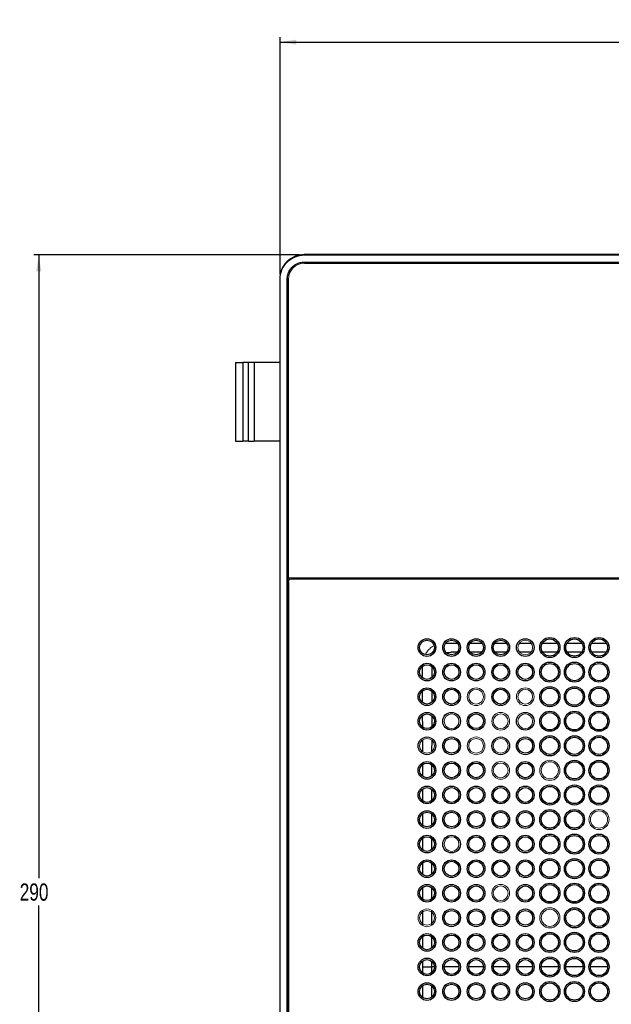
# Model space of a CAD drawing. Header units: millimetres. Extents: x -112 to 605, y -115 to 735.
# Tile 8 of 13: x -112 to 9, y 535 to 735. Entities that reach past the tile are written whole.
import ezdxf

# ---------------------------------------------------------------- set-up
doc = ezdxf.new("R2010")
doc.units = ezdxf.units.MM
doc.layers.add('DRAWINGS', color=7, linetype='Continuous')
doc.styles.add('SLDTEXTSTYLE0', font='TXT', dxfattribs={"width": 0.75})
doc.dimstyles.new('SLDDIMSTYLE0', dxfattribs={"dimtxt": 3.5, "dimasz": 3.302, "dimexe": 0, "dimexo": 0.0625, "dimgap": 0.875, "dimtad": 0, "dimtih": 1, "dimtoh": 1, "dimdec": 0, "dimrnd": 1e-09, "dimzin": 12, "dimdsep": 46, "dimtxsty": 'SLDTEXTSTYLE0', "dimsah": 1, "dimcen": 0.09, "dimadec": 0, "dimazin": 3, "dimtfac": 1, "dimtdec": 0, "dimtofl": 0, "dimtmove": 0, "dimatfit": 3, "dimfxl": 0, "dimfrac": 2, "dimtolj": 1, "dimtzin": 12, "dimarcsym": 0})

# ---------------------------------------------------------------- blocks, each defined once
blk = doc.blocks.new('_D_2')
at = {"layer": 'DRAWINGS'}
for p, q in [((-58.83, 683.2), (-58.83, 731.42)), ((130.92, 683.2), (130.92, 731.42)), ((-58.83, 730.42), (130.92, 730.42))]:
    blk.add_line(p, q, dxfattribs=at)
for points in [[(-58.83, 730.42), (-55.53, 729.91), (-55.53, 730.93)], [(130.92, 730.42), (127.62, 730.93), (127.62, 729.91)]]:
    blk.add_solid(points, dxfattribs=at)
at = {"layer": 'DRAWINGS', "insert": (25.9, 734.93), "char_height": 3.5, "attachment_point": 1, "style": 'SLDTEXTSTYLE0'}
blk.add_mtext('190', dxfattribs=at)
blk = doc.blocks.new('_D_3')
at = {"layer": 'DRAWINGS'}
for p, q in [((-54.92, 687.11), (-108.94, 687.11)), ((-107.94, 687.11), (-107.94, 560.27)), ((-107.94, 397.35), (-107.94, 554.71)), ((-54.92, 397.35), (-108.94, 397.35))]:
    blk.add_line(p, q, dxfattribs=at)
for points in [[(-107.94, 687.11), (-108.45, 683.81), (-107.43, 683.81)], [(-107.94, 397.35), (-107.43, 400.65), (-108.45, 400.65)]]:
    blk.add_solid(points, dxfattribs=at)
at = {"layer": 'DRAWINGS', "insert": (-111.82, 559.22), "char_height": 3.5, "attachment_point": 1, "style": 'SLDTEXTSTYLE0'}
blk.add_mtext('290', dxfattribs=at)

msp = doc.modelspace()

# ---------------------------------------------------------------- linework, layer by layer
at = {"color": 144, "linetype": 'Continuous', "lineweight": 18}
for p, q in [((-53.92, 685.68), (-55.22, 685.43)), ((126.04, 685.63), (-53.96, 685.63)), ((-53.92, 685.48), (-53.92, 685.63)), ((126.01, 685.48), (-53.92, 685.48)), ((-57.36, 682.23), (-57.36, 620.46)), ((-57.21, 682.2), (-57.36, 682.2)), ((-57.21, 682.2), (-57.21, 402.26)), ((-56.96, 621.34), (-56.96, 621.03)), ((-46.01, 621.34), (-46.01, 621.13)), ((-35.13, 621.13), (-35.13, 621.34)), ((-19.39, 621.34), (-19.39, 621.13)), ((-15.12, 621.13), (-15.12, 621.34)), ((-3.39, 621.13), (-3.39, 621.34)), ((-1.13, 621.34), (-1.13, 621.13)), ((-57.36, 464), (-57.36, 620.46)), ((-57.36, 620.46), (-57.36, 620.46))]:
    msp.add_line(p, q, dxfattribs=at)
at = {"color": 7, "linetype": 'Continuous', "lineweight": 25}
for p, q in [((-53.96, 685.65), (126.04, 685.65)), ((-53.96, 685.63), (-53.96, 685.65)), ((-53.92, 687.11), (-53.92, 687.2)), ((126.01, 687.2), (-53.92, 687.2)), ((-53.92, 687.11), (126.01, 687.11)), ((-53.86, 685.44), (125.94, 685.44)), ((-58.83, 682.2), (-58.92, 682.2)), ((-58.92, 682.2), (-58.92, 402.26)), ((-58.83, 402.26), (-58.83, 682.2)), ((-57.38, 402.23), (-57.38, 682.23)), ((-57.38, 682.23), (-57.36, 682.23)), ((-57.16, 621.34), (-57.16, 682.14)), ((-67.94, 665.23), (-67.94, 649.23)), ((-67.94, 665.23), (-66.4, 665.23)), ((-66.4, 665.23), (-66.4, 649.23)), ((-65.29, 665.23), (-66.4, 665.23)), ((-65.29, 649.23), (-65.29, 665.23)), ((-64.14, 665.23), (-65.29, 665.23)), ((-64.14, 665.23), (-64.14, 649.23)), ((-58.92, 665.23), (-64.14, 665.23)), ((-57.21, 665.23), (-57.36, 665.23)), ((-67.94, 649.23), (-66.4, 649.23)), ((-65.29, 649.23), (-66.4, 649.23)), ((-65.29, 649.23), (-64.14, 649.23)), ((-58.92, 649.23), (-64.14, 649.23)), ((-57.21, 649.23), (-57.36, 649.23)), ((13.48, 621.34), (-57.16, 621.34)), ((13.49, 621.13), (-56.66, 621.13)), ((-48.12, 621.34), (-48.12, 621.13)), ((-46.74, 621.13), (-46.74, 621.34)), ((-34.88, 621.34), (-34.88, 621.13)), ((-33.03, 621.13), (-33.03, 621.34)), ((-18.18, 621.34), (-18.18, 621.13)), ((-16.33, 621.13), (-16.33, 621.34)), ((-3.18, 621.34), (-3.18, 621.13)), ((-1.33, 621.13), (-1.33, 621.34)), ((-57.16, 620.63), (-57.16, 463.83))]:
    msp.add_line(p, q, dxfattribs=at)
at = {"color": 8, "linetype": 'Continuous', "lineweight": 25}
for p, q in [((-50.88, 621.34), (-50.88, 621.13)), ((-48.88, 621.13), (-48.88, 621.34)), ((-32.81, 621.34), (-32.81, 621.13)), ((-18.39, 621.13), (-18.39, 621.34)), ((-25.14, 608.11), (-22.78, 608.11)), ((-20.14, 608.11), (-17.78, 608.11)), ((-15.14, 608.11), (-12.78, 608.11)), ((-10.14, 608.11), (-7.78, 608.11)), ((-5.43, 608.11), (-2.48, 608.11)), ((-0.43, 608.11), (2.52, 608.1)), ((4.57, 608.1), (7.52, 608.1)), ((-22.83, 606.26), (-24.06, 606.26)), ((-17.82, 606.27), (-20.07, 606.26)), ((-12.81, 606.27), (-15.07, 606.27)), ((-7.8, 606.28), (-10.08, 606.28)), ((-2.51, 606.29), (-5.39, 606.28)), ((7.49, 606.29), (4.6, 606.29)), ((-29.84, 601.04), (-29.84, 603.41)), ((-27.97, 603.35), (-27.98, 602.34)), ((-27.98, 602.34), (-27.99, 601.13)), ((-27.99, 598.36), (-27.99, 596.12)), ((-29.83, 591.04), (-29.84, 593.41)), ((-28, 593.36), (-28, 591.11)), ((-28, 588.37), (-28.01, 586.11)), ((-28.01, 583.37), (-28.01, 581.1)), ((-28.01, 578.37), (-28.02, 576.1)), ((-29.83, 571.03), (-29.83, 573.41)), ((-28.02, 573.38), (-28.02, 571.1)), ((-29.83, 566.03), (-29.83, 568.41)), ((-28.02, 568.38), (-28.02, 566.09)), ((-29.83, 561.03), (-29.83, 563.41)), ((-28.03, 563.38), (-28.03, 561.09)), ((-29.83, 556.03), (-29.83, 558.41)), ((-28.03, 558.38), (-28.03, 556.09)), ((-29.83, 550.68), (-29.83, 553.76)), ((-28.03, 553.76), (-28.03, 550.73)), ((-29.83, 546.03), (-29.83, 548.42)), ((-28.03, 548.38), (-28.03, 546.09)), ((-29.83, 542.23), (-29.83, 543.42)), ((-28.03, 543.39), (-28.03, 542.23)), ((-29.83, 541.03), (-29.83, 542.23)), ((-28.03, 542.23), (-28.03, 541.09)), ((-27.46, 542.23), (-28.03, 542.23)), ((-22.46, 542.23), (-25.46, 542.23)), ((-17.46, 542.23), (-20.46, 542.23)), ((-12.46, 542.23), (-15.46, 542.23)), ((-7.46, 542.23), (-10.46, 542.23)), ((-2.21, 542.23), (-5.71, 542.23)), ((2.79, 542.23), (-0.71, 542.23)), ((7.79, 542.23), (4.29, 542.23)), ((-29.83, 536.05), (-29.83, 538.43)), ((-28.03, 538.37), (-28.03, 536.08))]:
    msp.add_line(p, q, dxfattribs=at)
at = {"color": 144, "linetype": 'Continuous', "lineweight": 18, "flags": 128}
msp.add_lwpolyline([(-32.68, 621.13), (-32.68, 621.13), (-32.76, 621.34)], dxfattribs=at)
at = {"color": 8, "linetype": 'Continuous', "lineweight": 25, "flags": 128}
for points in [[(-25.05, 606.25), (-24.42, 606.25), (-24.16, 606.26), (-24.09, 606.26), (-24.07, 606.26), (-24.06, 606.26), (-24.06, 606.26), (-24.06, 606.26)], [(-29.84, 596.04), (-29.84, 596.66), (-29.84, 598.41)], [(-29.83, 586.04), (-29.83, 586.77), (-29.83, 588.41)], [(-29.83, 581.03), (-29.83, 583.31), (-29.83, 583.41)]]:
    msp.add_lwpolyline(points, dxfattribs=at)
at = {"color": 7, "linetype": 'Continuous', "lineweight": 25}
for centre, radius in [((-3.96, 607.23), 2.05), ((1.04, 607.23), 2.05), ((6.04, 607.23), 2.05), ((-28.96, 607.23), 1.8), ((-28.96, 607.23), 1.5), ((-23.96, 607.23), 1.8), ((-23.96, 607.23), 1.5), ((-18.96, 607.23), 1.8), ((-18.96, 607.23), 1.5), ((-13.96, 607.23), 1.8), ((-13.96, 607.23), 1.5), ((-8.96, 607.23), 1.8), ((-3.96, 607.23), 1.75), ((1.04, 607.23), 1.75), ((6.04, 607.23), 1.75), ((-28.96, 602.23), 1.8), ((-28.96, 602.23), 1.5), ((-23.96, 602.23), 1.8), ((-23.96, 602.23), 1.5), ((-18.96, 602.23), 1.8), ((-18.96, 602.23), 1.5), ((-13.96, 602.23), 1.8), ((-13.96, 602.23), 1.5), ((-8.96, 602.23), 1.8), ((-8.96, 602.23), 1.5), ((-3.96, 602.23), 2.05), ((-3.96, 602.23), 1.75), ((1.04, 602.23), 2.05), ((1.04, 602.23), 1.75), ((6.04, 602.23), 2.05), ((6.04, 602.23), 1.75), ((-3.96, 597.23), 2.05), ((1.04, 597.23), 2.05), ((6.04, 597.23), 2.05), ((-28.96, 597.23), 1.8), ((-28.96, 597.23), 1.5), ((-23.96, 597.23), 1.8), ((-23.96, 597.23), 1.5), ((-13.96, 597.23), 1.8), ((-13.96, 597.23), 1.5), ((-3.96, 597.23), 1.75), ((1.04, 597.23), 1.75), ((6.04, 597.23), 1.75), ((-28.96, 592.23), 1.8), ((-28.96, 592.23), 1.5), ((-23.96, 592.23), 1.8), ((-18.96, 592.23), 1.8), ((-18.96, 592.23), 1.5), ((-8.96, 592.23), 1.8), ((-3.96, 592.23), 2.05), ((-3.96, 592.23), 1.75), ((1.04, 592.23), 2.05), ((1.04, 592.23), 1.75), ((6.04, 592.23), 2.05), ((6.04, 592.23), 1.75), ((-3.96, 587.23), 2.05), ((1.04, 587.23), 2.05), ((6.04, 587.23), 2.05), ((-28.96, 587.23), 1.8), ((-23.96, 587.23), 1.8), ((-23.96, 587.23), 1.5), ((-13.96, 587.23), 1.8), ((-8.96, 587.23), 1.8), ((-8.96, 587.23), 1.5), ((-3.96, 587.23), 1.75), ((1.04, 587.23), 1.75), ((6.04, 587.23), 1.75), ((-28.96, 582.23), 1.8), ((-28.96, 582.23), 1.5), ((-23.96, 582.23), 1.8), ((-23.96, 582.23), 1.5), ((-18.96, 582.23), 1.8), ((-18.96, 582.23), 1.5), ((-8.96, 582.23), 1.8), ((-8.96, 582.23), 1.5), ((1.04, 582.23), 2.05), ((1.04, 582.23), 1.75), ((6.04, 582.23), 2.05), ((6.04, 582.23), 1.75), ((-3.96, 577.23), 2.05), ((1.04, 577.23), 2.05), ((6.04, 577.23), 2.05), ((-28.96, 577.23), 1.8), ((-28.96, 577.23), 1.5), ((-23.96, 577.23), 1.8), ((-23.96, 577.23), 1.5), ((-18.96, 577.23), 1.8), ((-18.96, 577.23), 1.5), ((-13.96, 577.23), 1.8), ((-13.96, 577.23), 1.5), ((-8.96, 577.23), 1.8), ((-8.96, 577.23), 1.5), ((-3.96, 577.23), 1.75), ((1.04, 577.23), 1.75), ((6.04, 577.23), 1.75), ((-28.96, 572.23), 1.8), ((-28.96, 572.23), 1.5), ((-23.96, 572.23), 1.8), ((-23.96, 572.23), 1.5), ((-18.96, 572.23), 1.8), ((-18.96, 572.23), 1.5), ((-13.96, 572.23), 1.8), ((-13.96, 572.23), 1.5), ((-8.96, 572.23), 1.8), ((-8.96, 572.23), 1.5), ((-3.96, 572.23), 2.05), ((-3.96, 572.23), 1.75), ((1.04, 572.23), 2.05), ((1.04, 572.23), 1.75), ((-28.96, 567.23), 1.8), ((-23.96, 567.23), 1.8), ((-18.96, 567.23), 1.8), ((-13.96, 567.23), 1.8), ((-8.96, 567.23), 1.8), ((-3.96, 567.23), 2.05), ((1.04, 567.23), 2.05), ((6.04, 567.23), 2.05), ((-28.96, 567.23), 1.5), ((-18.96, 567.23), 1.5), ((-13.96, 567.23), 1.5), ((-8.96, 567.23), 1.5), ((-3.96, 567.23), 1.75), ((1.04, 567.23), 1.75), ((6.04, 567.23), 1.75), ((-28.96, 562.23), 1.8), ((-28.96, 562.23), 1.5), ((-23.96, 562.23), 1.8), ((-23.96, 562.23), 1.5), ((-18.96, 562.23), 1.8), ((-18.96, 562.23), 1.5), ((-13.96, 562.23), 1.8), ((-13.96, 562.23), 1.5), ((-8.96, 562.23), 1.8), ((-8.96, 562.23), 1.5), ((-3.96, 562.23), 2.05), ((-3.96, 562.23), 1.75), ((1.04, 562.23), 2.05), ((1.04, 562.23), 1.75), ((6.04, 562.23), 2.05), ((6.04, 562.23), 1.75), ((-28.96, 557.23), 1.8), ((-23.96, 557.23), 1.8), ((-18.96, 557.23), 1.8), ((-8.96, 557.23), 1.8), ((-3.96, 557.23), 2.05), ((1.04, 557.23), 2.05), ((6.04, 557.23), 2.05), ((-28.96, 557.23), 1.5), ((-23.96, 557.23), 1.5), ((-18.96, 557.23), 1.5), ((-8.96, 557.23), 1.5), ((-3.96, 557.23), 1.75), ((1.04, 557.23), 1.75), ((6.04, 557.23), 1.75), ((-23.96, 552.23), 1.8), ((-23.96, 552.23), 1.5), ((-18.96, 552.23), 1.8), ((-18.96, 552.23), 1.5), ((-13.96, 552.23), 1.8), ((-13.96, 552.23), 1.5), ((-8.96, 552.23), 1.8), ((-8.96, 552.23), 1.5), ((1.04, 552.23), 2.05), ((1.04, 552.23), 1.75), ((6.04, 552.23), 2.05), ((6.04, 552.23), 1.75), ((-28.96, 547.23), 1.8), ((-23.96, 547.23), 1.8), ((-18.96, 547.23), 1.8), ((-13.96, 547.23), 1.8), ((-8.96, 547.23), 1.8), ((-3.96, 547.23), 2.05), ((1.04, 547.23), 2.05), ((6.04, 547.23), 2.05), ((-28.96, 547.23), 1.5), ((-23.96, 547.23), 1.5), ((-18.96, 547.23), 1.5), ((-13.96, 547.23), 1.5), ((-8.96, 547.23), 1.5), ((-3.96, 547.23), 1.75), ((1.04, 547.23), 1.75), ((6.04, 547.23), 1.75), ((-28.96, 542.23), 1.8), ((-28.96, 542.23), 1.5), ((-23.96, 542.23), 1.8), ((-23.96, 542.23), 1.5), ((-18.96, 542.23), 1.8), ((-18.96, 542.23), 1.5), ((-13.96, 542.23), 1.8), ((-13.96, 542.23), 1.5), ((-8.96, 542.23), 1.8), ((-8.96, 542.23), 1.5), ((-3.96, 542.23), 2.05), ((-3.96, 542.23), 1.75), ((1.04, 542.23), 2.05), ((1.04, 542.23), 1.75), ((6.04, 542.23), 2.05), ((6.04, 542.23), 1.75), ((-28.96, 537.23), 1.8), ((-23.96, 537.23), 1.8), ((-18.96, 537.23), 1.8), ((-13.96, 537.23), 1.8), ((-8.96, 537.23), 1.8), ((-3.96, 537.23), 2.05), ((-3.96, 537.23), 1.75), ((1.04, 537.23), 2.05), ((1.04, 537.23), 1.75), ((6.04, 537.23), 2.05), ((6.04, 537.23), 1.75), ((-28.96, 537.23), 1.5), ((-23.96, 537.23), 1.5), ((-18.96, 537.23), 1.5), ((-13.96, 537.23), 1.5), ((-8.96, 537.23), 1.5)]:
    msp.add_circle(centre, radius, dxfattribs=at)
at = {"color": 144, "linetype": 'Continuous', "lineweight": 18}
for centre, radius in [((-8.96, 607.23), 1.5), ((-18.96, 597.23), 1.8), ((-18.96, 597.23), 1.5), ((-8.96, 597.23), 1.8), ((-8.96, 597.23), 1.5), ((-23.96, 592.23), 1.5), ((-13.96, 592.23), 1.8), ((-13.96, 592.23), 1.5), ((-8.96, 592.23), 1.5), ((-28.96, 587.23), 1.5), ((-18.96, 587.23), 1.8), ((-18.96, 587.23), 1.5), ((-13.96, 587.23), 1.5), ((-13.96, 582.23), 1.8), ((-13.96, 582.23), 1.5), ((-3.96, 582.23), 2.05), ((-3.96, 582.23), 1.75), ((6.04, 572.23), 2.05), ((6.04, 572.23), 1.75), ((-23.96, 567.23), 1.5), ((-13.96, 557.23), 1.8), ((-13.96, 557.23), 1.5), ((-28.96, 552.23), 1.8), ((-28.96, 552.23), 1.5), ((-3.96, 552.23), 2.05), ((-3.96, 552.23), 1.75)]:
    msp.add_circle(centre, radius, dxfattribs=at)
for centre, radius in [((-53.86, 682.14), 3.3), ((-56.66, 620.63), 0.5)]:
    msp.add_arc(centre, radius, 90, 180, dxfattribs=at)
at = {"color": 7, "linetype": 'Continuous', "lineweight": 25}
for points, knots in [([(-53.92, 687.2), (-54.58, 687.2), (-55.23, 687.07), (-56.44, 686.56), (-56.99, 686.19), (-57.92, 685.27), (-58.29, 684.71), (-58.79, 683.51), (-58.92, 682.85), (-58.92, 682.2)], [0, 0, 0, 0, 0.25, 0.25, 0.5, 0.5, 0.75, 0.75, 1, 1, 1, 1]), ([(-58.83, 682.2), (-58.83, 682.84), (-58.71, 683.48), (-58.21, 684.67), (-57.85, 685.22), (-56.94, 686.12), (-56.4, 686.49), (-55.21, 686.98), (-54.57, 687.11), (-53.92, 687.11)], [0, 0, 0, 0, 0.25, 0.25, 0.5, 0.5, 0.75, 0.75, 1, 1, 1, 1]), ([(-57.38, 682.23), (-57.38, 682.29), (-57.38, 682.4), (-57.36, 682.57), (-57.34, 682.73), (-57.3, 682.96), (-57.24, 683.23), (-57.08, 683.65), (-56.82, 684.15), (-56.39, 684.67), (-55.87, 685.09), (-55.37, 685.36), (-54.95, 685.51), (-54.63, 685.59), (-54.29, 685.64), (-54.07, 685.65), (-53.96, 685.65)], [0, 0, 0, 0, 0.031198, 0.062468, 0.093887, 0.125531, 0.188281, 0.250686, 0.375628, 0.500159, 0.62533, 0.749787, 0.812216, 0.874945, 0.937577, 1, 1, 1, 1]), ([(-29.83, 542.23), (-29.78, 542.23), (-29.7, 542.23), (-29.47, 542.23), (-29.33, 542.23), (-29, 542.23), (-28.82, 542.23), (-28.43, 542.23), (-28.23, 542.23), (-28.03, 542.23)], [0, 0, 0, 0, 0.25, 0.25, 0.5, 0.5, 0.75, 0.75, 1, 1, 1, 1])]:
    msp.add_open_spline(points, degree=3, knots=knots, dxfattribs=at)
at = {"color": 144, "linetype": 'Continuous', "lineweight": 18}
for points, knots in [([(-57.36, 682.23), (-57.36, 682.68), (-57.27, 683.13), (-56.93, 683.94), (-56.67, 684.32), (-56.05, 684.95), (-55.67, 685.2), (-54.85, 685.54), (-54.4, 685.63), (-53.96, 685.63)], [0, 0, 0, 0, 0.25, 0.25, 0.5, 0.5, 0.75, 0.75, 1, 1, 1, 1]), ([(-0.13, 621.13), (-0.12, 621.19), (-0.12, 621.31), (-0.12, 621.41), (-0.12, 621.46)], [0, 0, 0, 0, 0.449414, 1, 1, 1, 1]), ([(-27.53, 607.57), (-27.63, 607.52), (-28.02, 607.34), (-28.57, 606.85), (-29.06, 606.29), (-29.25, 605.9), (-29.31, 605.79)], [0, 0, 0, 0, 0.140035, 0.496971, 0.854216, 1, 1, 1, 1])]:
    msp.add_open_spline(points, degree=3, knots=knots, dxfattribs=at)
at = {"color": 8, "linetype": 'Continuous', "lineweight": 25}
for points, knots in [([(-16.13, 621.34), (-16.13, 621.34), (-16.13, 621.27), (-16.13, 621.2), (-16.13, 621.13)], [0, 0, 0, 0, 0.064653, 1, 1, 1, 1]), ([(2.49, 606.29), (2.45, 606.29), (1.49, 606.29), (0.53, 606.29), (-0.4, 606.29)], [0, 0, 0, 0, 0.036779, 1, 1, 1, 1]), ([(-29.83, 576.03), (-29.83, 576.21), (-29.83, 577.01), (-29.83, 577.8), (-29.83, 578.41)], [0, 0, 0, 0, 0.225001, 1, 1, 1, 1])]:
    msp.add_open_spline(points, degree=3, knots=knots, dxfattribs=at)

# ---------------------------------------------------------------- dimensions: what is measured, and where the dimension line sits
at = {"layer": 'DRAWINGS'}
dim = msp.add_linear_dim(base=(130.92, 733.2), p1=(-58.83, 682.2), p2=(130.92, 682.2), dimstyle='SLDDIMSTYLE0', dxfattribs=at)
dim.commit()
dim.dimension.update_dxf_attribs({"geometry": '_D_2', "text_midpoint": (29.78, 733.2), "dimtype": 160})
dim = msp.add_linear_dim(base=(-107.94, 397.35), p1=(-53.92, 687.11), p2=(-53.92, 397.35), angle=90, dimstyle='SLDDIMSTYLE0', dxfattribs=at)
dim.commit()
dim.dimension.update_dxf_attribs({"geometry": '_D_3', "text_midpoint": (-107.94, 557.49), "dimtype": 160})

doc.saveas('drawing.dxf')
